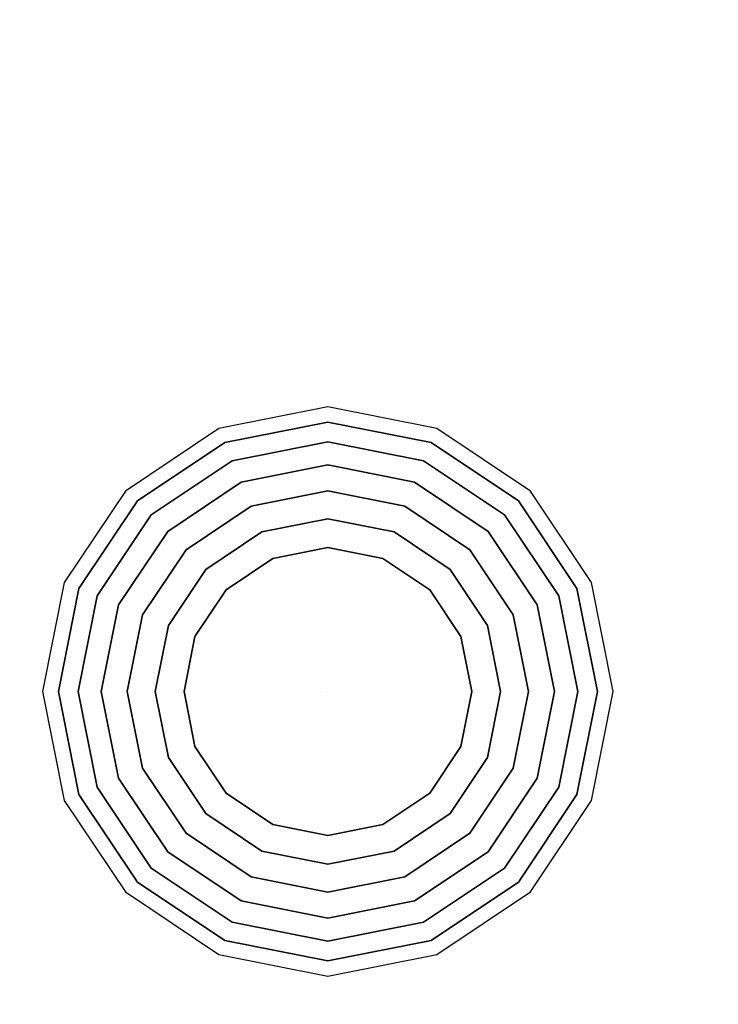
# Model space of a CAD drawing. Header units: millimetres. Extents: x -399 to 408, y -383 to 469.
# Tile 14 of 16: x 287 to 348, y 329 to 414. Entities that reach past the tile are written whole.
import ezdxf

# ---------------------------------------------------------------- set-up
doc = ezdxf.new("R2010")
doc.units = ezdxf.units.MM
doc.layers.add('KF_SEQ_10_B_SPEAKDETAIL', color=250, linetype='Continuous')
doc.layers.add('KF_SEQ_10_B_SPEAKER', color=253, linetype='Continuous')

# ---------------------------------------------------------------- blocks, each defined once
blk = doc.blocks.new('KF_SEQ_10_B')
at = {"layer": 'KF_SEQ_10_B_SPEAKDETAIL', "invisible_edges": 10}
for points in [[(304.226, 378.872, -235), (313.7, 380.757, -235), (313.7, 379.412, -237.126), (304.741, 377.63, -237.126)], [(313.7, 380.757, -235), (323.174, 378.872, -235), (322.659, 377.63, -237.126), (313.7, 379.412, -237.126)], [(304.741, 377.63, -237.126), (313.7, 379.412, -237.126), (313.7, 377.702, -238.972), (305.395, 376.05, -238.972)], [(313.7, 379.412, -237.126), (322.659, 377.63, -237.126), (322.005, 376.05, -238.972), (313.7, 377.702, -238.972)], [(296.194, 373.506, -235), (304.226, 378.872, -235), (304.741, 377.63, -237.126), (297.145, 372.555, -237.126)], [(323.174, 378.872, -235), (331.206, 373.506, -235), (330.255, 372.555, -237.126), (322.659, 377.63, -237.126)], [(297.145, 372.555, -237.126), (304.741, 377.63, -237.126), (305.395, 376.05, -238.972), (298.354, 371.346, -238.972)], [(305.395, 376.05, -238.972), (313.7, 377.702, -238.972), (313.7, 375.685, -240.476), (306.167, 374.186, -240.476)], [(313.7, 377.702, -238.972), (322.005, 376.05, -238.972), (321.233, 374.186, -240.476), (313.7, 375.685, -240.476)], [(322.659, 377.63, -237.126), (330.255, 372.555, -237.126), (329.046, 371.346, -238.972), (322.005, 376.05, -238.972)], [(298.354, 371.346, -238.972), (305.395, 376.05, -238.972), (306.167, 374.186, -240.476), (299.781, 369.919, -240.476)], [(306.167, 374.186, -240.476), (313.7, 375.685, -240.476), (313.7, 373.428, -241.588), (307.031, 372.101, -241.588)], [(313.7, 375.685, -240.476), (321.233, 374.186, -240.476), (320.369, 372.101, -241.588), (313.7, 373.428, -241.588)], [(322.005, 376.05, -238.972), (329.046, 371.346, -238.972), (327.619, 369.919, -240.476), (321.233, 374.186, -240.476)], [(299.781, 369.919, -240.476), (306.167, 374.186, -240.476), (307.031, 372.101, -241.588), (301.377, 368.323, -241.588)], [(321.233, 374.186, -240.476), (327.619, 369.919, -240.476), (326.023, 368.323, -241.588), (320.369, 372.101, -241.588)], [(290.828, 365.474, -235), (296.194, 373.506, -235), (297.145, 372.555, -237.126), (292.07, 364.959, -237.126)], [(307.031, 372.101, -241.588), (313.7, 373.428, -241.588), (313.7, 371.006, -242.27), (307.958, 369.863, -242.27)], [(313.7, 373.428, -241.588), (320.369, 372.101, -241.588), (319.442, 369.863, -242.27), (313.7, 371.006, -242.27)], [(331.206, 373.506, -235), (336.572, 365.474, -235), (335.33, 364.959, -237.126), (330.255, 372.555, -237.126)], [(292.07, 364.959, -237.126), (297.145, 372.555, -237.126), (298.354, 371.346, -238.972), (293.65, 364.305, -238.972)], [(330.255, 372.555, -237.126), (335.33, 364.959, -237.126), (333.75, 364.305, -238.972), (329.046, 371.346, -238.972)], [(293.65, 364.305, -238.972), (298.354, 371.346, -238.972), (299.781, 369.919, -240.476), (295.514, 363.533, -240.476)], [(301.377, 368.323, -241.588), (307.031, 372.101, -241.588), (307.958, 369.863, -242.27), (303.089, 366.611, -242.27)], [(320.369, 372.101, -241.588), (326.023, 368.323, -241.588), (324.311, 366.611, -242.27), (319.442, 369.863, -242.27)], [(329.046, 371.346, -238.972), (333.75, 364.305, -238.972), (331.886, 363.533, -240.476), (327.619, 369.919, -240.476)], [(307.958, 369.863, -242.27), (313.7, 371.006, -242.27), (313.7, 368.5, -242.5), (308.916, 367.548, -242.5)], [(313.7, 371.006, -242.27), (319.442, 369.863, -242.27), (318.484, 367.548, -242.5), (313.7, 368.5, -242.5)], [(295.514, 363.533, -240.476), (299.781, 369.919, -240.476), (301.377, 368.323, -241.588), (297.599, 362.669, -241.588)], [(303.089, 366.611, -242.27), (307.958, 369.863, -242.27), (308.916, 367.548, -242.5), (304.861, 364.839, -242.5)], [(319.442, 369.863, -242.27), (324.311, 366.611, -242.27), (322.539, 364.839, -242.5), (318.484, 367.548, -242.5)], [(327.619, 369.919, -240.476), (331.886, 363.533, -240.476), (329.801, 362.669, -241.588), (326.023, 368.323, -241.588)], [(297.599, 362.669, -241.588), (301.377, 368.323, -241.588), (303.089, 366.611, -242.27), (299.837, 361.742, -242.27)], [(308.916, 367.548, -242.5), (313.7, 368.5, -242.5), (313.7, 356, -242.5)], [(313.7, 368.5, -242.5), (318.484, 367.548, -242.5), (313.7, 356, -242.5)], [(326.023, 368.323, -241.588), (329.801, 362.669, -241.588), (327.563, 361.742, -242.27), (324.311, 366.611, -242.27)], [(304.861, 364.839, -242.5), (308.916, 367.548, -242.5), (313.7, 356, -242.5)], [(318.484, 367.548, -242.5), (322.539, 364.839, -242.5), (313.7, 356, -242.5)], [(299.837, 361.742, -242.27), (303.089, 366.611, -242.27), (304.861, 364.839, -242.5), (302.152, 360.784, -242.5)], [(324.311, 366.611, -242.27), (327.563, 361.742, -242.27), (325.248, 360.784, -242.5), (322.539, 364.839, -242.5)], [(288.943, 356, -235), (290.828, 365.474, -235), (292.07, 364.959, -237.126), (290.288, 356, -237.126)], [(336.572, 365.474, -235), (338.457, 356, -235), (337.112, 356, -237.126), (335.33, 364.959, -237.126)], [(290.288, 356, -237.126), (292.07, 364.959, -237.126), (293.65, 364.305, -238.972), (291.998, 356, -238.972)], [(302.152, 360.784, -242.5), (304.861, 364.839, -242.5), (313.7, 356, -242.5)], [(322.539, 364.839, -242.5), (325.248, 360.784, -242.5), (313.7, 356, -242.5)], [(335.33, 364.959, -237.126), (337.112, 356, -237.126), (335.402, 356, -238.972), (333.75, 364.305, -238.972)], [(291.998, 356, -238.972), (293.65, 364.305, -238.972), (295.514, 363.533, -240.476), (294.015, 356, -240.476)], [(333.75, 364.305, -238.972), (335.402, 356, -238.972), (333.385, 356, -240.476), (331.886, 363.533, -240.476)], [(294.015, 356, -240.476), (295.514, 363.533, -240.476), (297.599, 362.669, -241.588), (296.272, 356, -241.588)], [(331.886, 363.533, -240.476), (333.385, 356, -240.476), (331.128, 356, -241.588), (329.801, 362.669, -241.588)], [(296.272, 356, -241.588), (297.599, 362.669, -241.588), (299.837, 361.742, -242.27), (298.694, 356, -242.27)], [(329.801, 362.669, -241.588), (331.128, 356, -241.588), (328.706, 356, -242.27), (327.563, 361.742, -242.27)], [(298.694, 356, -242.27), (299.837, 361.742, -242.27), (302.152, 360.784, -242.5), (301.2, 356, -242.5)], [(327.563, 361.742, -242.27), (328.706, 356, -242.27), (326.2, 356, -242.5), (325.248, 360.784, -242.5)], [(301.2, 356, -242.5), (302.152, 360.784, -242.5), (313.7, 356, -242.5)], [(325.248, 360.784, -242.5), (326.2, 356, -242.5), (313.7, 356, -242.5)], [(290.828, 346.526, -235), (288.943, 356, -235), (290.288, 356, -237.126), (292.07, 347.041, -237.126)], [(292.07, 347.041, -237.126), (290.288, 356, -237.126), (291.998, 356, -238.972), (293.65, 347.695, -238.972)], [(293.65, 347.695, -238.972), (291.998, 356, -238.972), (294.015, 356, -240.476), (295.514, 348.467, -240.476)], [(295.514, 348.467, -240.476), (294.015, 356, -240.476), (296.272, 356, -241.588), (297.599, 349.331, -241.588)], [(297.599, 349.331, -241.588), (296.272, 356, -241.588), (298.694, 356, -242.27), (299.837, 350.258, -242.27)], [(299.837, 350.258, -242.27), (298.694, 356, -242.27), (301.2, 356, -242.5), (302.152, 351.216, -242.5)], [(302.152, 351.216, -242.5), (301.2, 356, -242.5), (313.7, 356, -242.5)], [(304.861, 347.161, -242.5), (302.152, 351.216, -242.5), (313.7, 356, -242.5)], [(308.916, 344.452, -242.5), (304.861, 347.161, -242.5), (313.7, 356, -242.5)], [(313.7, 343.5, -242.5), (308.916, 344.452, -242.5), (313.7, 356, -242.5)], [(326.2, 356, -242.5), (325.248, 351.216, -242.5), (313.7, 356, -242.5)], [(325.248, 351.216, -242.5), (322.539, 347.161, -242.5), (313.7, 356, -242.5)], [(322.539, 347.161, -242.5), (318.484, 344.452, -242.5), (313.7, 356, -242.5)], [(318.484, 344.452, -242.5), (313.7, 343.5, -242.5), (313.7, 356, -242.5)], [(328.706, 356, -242.27), (327.563, 350.258, -242.27), (325.248, 351.216, -242.5), (326.2, 356, -242.5)], [(331.128, 356, -241.588), (329.801, 349.331, -241.588), (327.563, 350.258, -242.27), (328.706, 356, -242.27)], [(333.385, 356, -240.476), (331.886, 348.467, -240.476), (329.801, 349.331, -241.588), (331.128, 356, -241.588)], [(335.402, 356, -238.972), (333.75, 347.695, -238.972), (331.886, 348.467, -240.476), (333.385, 356, -240.476)], [(337.112, 356, -237.126), (335.33, 347.041, -237.126), (333.75, 347.695, -238.972), (335.402, 356, -238.972)], [(338.457, 356, -235), (336.572, 346.526, -235), (335.33, 347.041, -237.126), (337.112, 356, -237.126)], [(303.089, 345.389, -242.27), (299.837, 350.258, -242.27), (302.152, 351.216, -242.5), (304.861, 347.161, -242.5)], [(327.563, 350.258, -242.27), (324.311, 345.389, -242.27), (322.539, 347.161, -242.5), (325.248, 351.216, -242.5)], [(301.377, 343.677, -241.588), (297.599, 349.331, -241.588), (299.837, 350.258, -242.27), (303.089, 345.389, -242.27)], [(329.801, 349.331, -241.588), (326.023, 343.677, -241.588), (324.311, 345.389, -242.27), (327.563, 350.258, -242.27)], [(299.781, 342.081, -240.476), (295.514, 348.467, -240.476), (297.599, 349.331, -241.588), (301.377, 343.677, -241.588)], [(331.886, 348.467, -240.476), (327.619, 342.081, -240.476), (326.023, 343.677, -241.588), (329.801, 349.331, -241.588)], [(298.354, 340.654, -238.972), (293.65, 347.695, -238.972), (295.514, 348.467, -240.476), (299.781, 342.081, -240.476)], [(333.75, 347.695, -238.972), (329.046, 340.654, -238.972), (327.619, 342.081, -240.476), (331.886, 348.467, -240.476)], [(297.145, 339.445, -237.126), (292.07, 347.041, -237.126), (293.65, 347.695, -238.972), (298.354, 340.654, -238.972)], [(335.33, 347.041, -237.126), (330.255, 339.445, -237.126), (329.046, 340.654, -238.972), (333.75, 347.695, -238.972)], [(296.194, 338.494, -235), (290.828, 346.526, -235), (292.07, 347.041, -237.126), (297.145, 339.445, -237.126)], [(307.958, 342.137, -242.27), (303.089, 345.389, -242.27), (304.861, 347.161, -242.5), (308.916, 344.452, -242.5)], [(324.311, 345.389, -242.27), (319.442, 342.137, -242.27), (318.484, 344.452, -242.5), (322.539, 347.161, -242.5)], [(336.572, 346.526, -235), (331.206, 338.494, -235), (330.255, 339.445, -237.126), (335.33, 347.041, -237.126)], [(307.031, 339.899, -241.588), (301.377, 343.677, -241.588), (303.089, 345.389, -242.27), (307.958, 342.137, -242.27)], [(326.023, 343.677, -241.588), (320.369, 339.899, -241.588), (319.442, 342.137, -242.27), (324.311, 345.389, -242.27)], [(313.7, 340.994, -242.27), (307.958, 342.137, -242.27), (308.916, 344.452, -242.5), (313.7, 343.5, -242.5)], [(319.442, 342.137, -242.27), (313.7, 340.994, -242.27), (313.7, 343.5, -242.5), (318.484, 344.452, -242.5)], [(306.167, 337.814, -240.476), (299.781, 342.081, -240.476), (301.377, 343.677, -241.588), (307.031, 339.899, -241.588)], [(327.619, 342.081, -240.476), (321.233, 337.814, -240.476), (320.369, 339.899, -241.588), (326.023, 343.677, -241.588)], [(305.395, 335.95, -238.972), (298.354, 340.654, -238.972), (299.781, 342.081, -240.476), (306.167, 337.814, -240.476)], [(313.7, 338.572, -241.588), (307.031, 339.899, -241.588), (307.958, 342.137, -242.27), (313.7, 340.994, -242.27)], [(320.369, 339.899, -241.588), (313.7, 338.572, -241.588), (313.7, 340.994, -242.27), (319.442, 342.137, -242.27)], [(329.046, 340.654, -238.972), (322.005, 335.95, -238.972), (321.233, 337.814, -240.476), (327.619, 342.081, -240.476)], [(304.741, 334.37, -237.126), (297.145, 339.445, -237.126), (298.354, 340.654, -238.972), (305.395, 335.95, -238.972)], [(330.255, 339.445, -237.126), (322.659, 334.37, -237.126), (322.005, 335.95, -238.972), (329.046, 340.654, -238.972)], [(313.7, 336.315, -240.476), (306.167, 337.814, -240.476), (307.031, 339.899, -241.588), (313.7, 338.572, -241.588)], [(321.233, 337.814, -240.476), (313.7, 336.315, -240.476), (313.7, 338.572, -241.588), (320.369, 339.899, -241.588)], [(304.226, 333.128, -235), (296.194, 338.494, -235), (297.145, 339.445, -237.126), (304.741, 334.37, -237.126)], [(331.206, 338.494, -235), (323.174, 333.128, -235), (322.659, 334.37, -237.126), (330.255, 339.445, -237.126)], [(313.7, 334.298, -238.972), (305.395, 335.95, -238.972), (306.167, 337.814, -240.476), (313.7, 336.315, -240.476)], [(322.005, 335.95, -238.972), (313.7, 334.298, -238.972), (313.7, 336.315, -240.476), (321.233, 337.814, -240.476)], [(313.7, 332.588, -237.126), (304.741, 334.37, -237.126), (305.395, 335.95, -238.972), (313.7, 334.298, -238.972)], [(322.659, 334.37, -237.126), (313.7, 332.588, -237.126), (313.7, 334.298, -238.972), (322.005, 335.95, -238.972)], [(313.7, 331.243, -235), (304.226, 333.128, -235), (304.741, 334.37, -237.126), (313.7, 332.588, -237.126)], [(323.174, 333.128, -235), (313.7, 331.243, -235), (313.7, 332.588, -237.126), (322.659, 334.37, -237.126)]]:
    blk.add_3dface(points, dxfattribs=at)
at = {"layer": 'KF_SEQ_10_B_SPEAKER', "invisible_edges": 10}
for points in [[(-398, 418, 235), (-398, -332, 235), (398, -332, 235), (398, 418, 235)], [(-398, 418, -235), (-398, -332, -235), (398, -332, -235), (398, 418, -235)]]:
    blk.add_3dface(points, dxfattribs=at)

msp = doc.modelspace()

# ---------------------------------------------------------------- block references
at = {"layer": 'KF_SEQ_10_B_SPEAKER'}
msp.add_blockref('KF_SEQ_10_B', (0, 0), dxfattribs=at)

doc.saveas('drawing.dxf')
